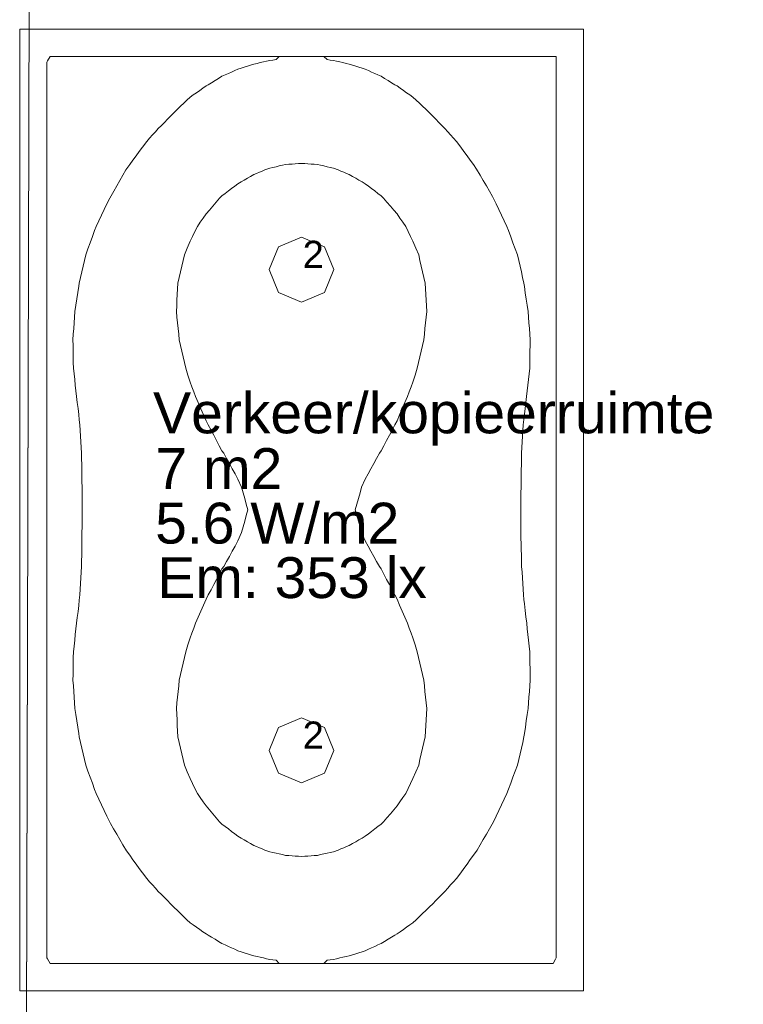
# Model space of a CAD drawing. Header units: millimetres. Extents: x -3350 to 1628655, y -3400 to 242269.
# Tile 62 of 73: x 1559693 to 1562350, y 22423 to 26038. Entities that reach past the tile are written whole.
import ezdxf
from ezdxf.xclip import XClip

# ---------------------------------------------------------------- set-up
doc = ezdxf.new("R2010")
doc.units = ezdxf.units.MM
doc.header["$MEASUREMENT"] = 0
doc.header["$XCLIPFRAME"] = 0
doc.linetypes.add('B0402', pattern=[937.5, 625, -312.5])
for name, color, linetype in [('19077_E_2-04_2_DLXLUMEX', 7, 'Continuous'), ('19077_E_2-04_2_DLXSUM', 7, 'Continuous'), ('19077_E_2-04_2_New_0', 7, 'Continuous'), ('19077_E_2-04_2_New_DLXISO', 7, 'Continuous'), ('19077_E_2-04_2_New_DLXLUM', 7, 'Continuous')]:
    doc.layers.add(name, color=color, linetype=linetype)
doc.styles.add('GENERATED_STYLE_1', font='txt')

# ---------------------------------------------------------------- blocks, each defined once
blk = doc.blocks.new('Drawing_1_2', base_point=(1545683.5, -2338.8))
at = {"layer": '19077_E_2-04_2_New_0', "color": 6, "linetype": 'Continuous', "lineweight": 0}
for p, q in [((1559746.4, 33272.5), (1559693.3, 12372.5)), ((1559693.3, 12372.5), (1559746.4, 33272.5)), ((1559746.4, 33272.5), (1559693.3, 12372.5)), ((1559746.4, 33272.5), (1559693.3, 12372.5)), ((1559693.3, 12372.5), (1559746.4, 33272.5)), ((1559746.4, 33272.5), (1559693.3, 12372.5)), ((1559693.3, 12372.5), (1559746.4, 33272.5)), ((1559693, 26002.5), (1561763, 26002.5)), ((1561763, 26002.5), (1559693, 26002.5)), ((1559693, 26002.5), (1559693.1, 26002.5)), ((1559693, 22472.5), (1559693, 26002.5)), ((1559693, 26002.5), (1559693.1, 26002.5)), ((1559693, 26002.5), (1559693, 22472.5)), ((1559693, 22472.5), (1559693, 26002.5)), ((1559693, 26002.5), (1561763, 26002.5)), ((1559693, 26002.5), (1561763, 26002.5)), ((1561763, 26002.5), (1559693, 26002.5)), ((1559693, 26002.5), (1559693.1, 26002.5)), ((1559693, 22472.5), (1559693, 26002.5)), ((1559693, 26002.5), (1559693.1, 26002.5)), ((1559693, 26002.5), (1559693, 22472.5)), ((1559693, 22472.5), (1559693, 26002.5)), ((1559693, 26002.5), (1561763, 26002.5)), ((1561763, 26002.5), (1559693, 26002.5)), ((1559693, 26002.5), (1559693, 22472.5)), ((1561763, 26002.5), (1561763, 22472.5)), ((1561763, 22472.5), (1561763, 26002.5)), ((1561763, 26002.5), (1561763.1, 26002.5)), ((1561763, 26002.5), (1561763.1, 26002.5)), ((1561763, 26002.5), (1561763, 22472.5)), ((1561763, 26002.5), (1561763, 22472.5)), ((1561763, 22472.5), (1561763, 26002.5)), ((1561763, 26002.5), (1561763.1, 26002.5)), ((1561763, 26002.5), (1561763.1, 26002.5)), ((1561763, 26002.5), (1561763, 22472.5)), ((1561763, 22472.5), (1561763, 26002.5)), ((1561763, 22472.5), (1559693, 22472.5)), ((1559693, 22472.5), (1559693.1, 22472.5)), ((1559693, 22472.5), (1561763, 22472.5)), ((1559693, 22472.5), (1559693.1, 22472.5)), ((1561763, 22472.5), (1559693, 22472.5)), ((1561763, 22472.5), (1559693, 22472.5)), ((1559693, 22472.5), (1559693.1, 22472.5)), ((1559693, 22472.5), (1561763, 22472.5)), ((1559693, 22472.5), (1559693.1, 22472.5)), ((1561763, 22472.5), (1559693, 22472.5)), ((1559693, 22472.5), (1561763, 22472.5)), ((1561763, 22472.5), (1561763.1, 22472.5)), ((1561763, 22472.5), (1561763.1, 22472.5)), ((1561763, 22472.5), (1561763.1, 22472.5)), ((1561763, 22472.5), (1561763.1, 22472.5))]:
    blk.add_line(p, q, dxfattribs=at)
at = {"layer": '19077_E_2-04_2_New_DLXISO', "color": 9, "linetype": 'Continuous', "lineweight": 0, "flags": 128}
blk.add_lwpolyline([(1559794.9, 22590), (1559804.7, 22572.5), (1559816.4, 22572.5), (1559828.1, 22572.5), (1559839.8, 22572.5), (1559851.5, 22572.5), (1559863.1, 22572.5), (1559874.8, 22572.5), (1559886.5, 22572.5), (1559898.2, 22572.5), (1559909.9, 22572.5), (1559921.6, 22572.5), (1559933.3, 22572.5), (1559945, 22572.5), (1559956.6, 22572.5), (1559968.3, 22572.5), (1559980, 22572.5), (1559991.7, 22572.5), (1560003.4, 22572.5), (1560015.1, 22572.5), (1560026.8, 22572.5), (1560038.5, 22572.5), (1560050.1, 22572.5), (1560061.8, 22572.5), (1560073.5, 22572.5), (1560085.2, 22572.5), (1560096.9, 22572.5), (1560108.6, 22572.5), (1560120.3, 22572.5), (1560132, 22572.5), (1560143.6, 22572.5), (1560155.3, 22572.5), (1560167, 22572.5), (1560178.7, 22572.5), (1560190.4, 22572.5), (1560202.1, 22572.5), (1560213.8, 22572.5), (1560225.5, 22572.5), (1560237.1, 22572.5), (1560248.8, 22572.5), (1560260.5, 22572.5), (1560272.2, 22572.5), (1560283.9, 22572.5), (1560295.6, 22572.5), (1560307.3, 22572.5), (1560319, 22572.5), (1560330.6, 22572.5), (1560342.3, 22572.5), (1560354, 22572.5), (1560365.7, 22572.5), (1560377.4, 22572.5), (1560389.1, 22572.5), (1560400.8, 22572.5), (1560412.5, 22572.5), (1560424.1, 22572.5), (1560435.8, 22572.5), (1560447.5, 22572.5), (1560459.2, 22572.5), (1560470.9, 22572.5), (1560482.6, 22572.5), (1560494.3, 22572.5), (1560506, 22572.5), (1560517.6, 22572.5), (1560529.3, 22572.5), (1560541, 22572.5), (1560552.7, 22572.5), (1560564.4, 22572.5), (1560576.1, 22572.5), (1560587.8, 22572.5), (1560599.5, 22572.5), (1560611.1, 22572.5), (1560622.8, 22572.5), (1560634.5, 22572.5), (1560646.2, 22572.5), (1560657.9, 22572.5), (1560669.6, 22572.5), (1560681.3, 22572.5), (1560693, 22572.5), (1560704.6, 22572.5), (1560716.3, 22572.5), (1560728, 22572.5), (1560739.7, 22572.5), (1560751.4, 22572.5), (1560763.1, 22572.5), (1560774.8, 22572.5), (1560786.5, 22572.5), (1560798.1, 22572.5), (1560809.8, 22572.5), (1560821.5, 22572.5), (1560833.2, 22572.5), (1560844.9, 22572.5), (1560856.6, 22572.5), (1560868.3, 22572.5), (1560880, 22572.5), (1560891.6, 22572.5), (1560903.3, 22572.5), (1560915, 22572.5), (1560926.7, 22572.5), (1560938.4, 22572.5), (1560950.1, 22572.5), (1560961.8, 22572.5), (1560973.5, 22572.5), (1560985.1, 22572.5), (1560996.8, 22572.5), (1561008.5, 22572.5), (1561020.2, 22572.5), (1561031.9, 22572.5), (1561043.6, 22572.5), (1561055.3, 22572.5), (1561067, 22572.5), (1561078.6, 22572.5), (1561090.3, 22572.5), (1561102, 22572.5), (1561113.7, 22572.5), (1561125.4, 22572.5), (1561137.1, 22572.5), (1561148.8, 22572.5), (1561160.5, 22572.5), (1561172.1, 22572.5), (1561183.8, 22572.5), (1561195.5, 22572.5), (1561207.2, 22572.5), (1561218.9, 22572.5), (1561230.6, 22572.5), (1561242.3, 22572.5), (1561254, 22572.5), (1561265.6, 22572.5), (1561277.3, 22572.5), (1561289, 22572.5), (1561300.7, 22572.5), (1561312.4, 22572.5), (1561324.1, 22572.5), (1561335.8, 22572.5), (1561347.5, 22572.5), (1561359.1, 22572.5), (1561370.8, 22572.5), (1561382.5, 22572.5), (1561394.2, 22572.5), (1561405.9, 22572.5), (1561417.6, 22572.5), (1561429.3, 22572.5), (1561441, 22572.5), (1561452.6, 22572.5), (1561464.3, 22572.5), (1561476, 22572.5), (1561487.7, 22572.5), (1561499.4, 22572.5), (1561511.1, 22572.5), (1561522.8, 22572.5), (1561534.5, 22572.5), (1561546.1, 22572.5), (1561557.8, 22572.5), (1561569.5, 22572.5), (1561581.2, 22572.5), (1561592.9, 22572.5), (1561604.6, 22572.5), (1561616.3, 22572.5), (1561628, 22572.5), (1561639.6, 22572.5), (1561651.3, 22572.5), (1561660.4, 22588.7), (1561663, 22593.4), (1561663, 22618.5), (1561663, 22637.9), (1561663, 22657.2), (1561663, 22676.6), (1561663, 22697.4), (1561663, 22718.2), (1561663, 22739), (1561663, 22759.9), (1561663, 22780.7), (1561663, 22801.5), (1561663, 22822.3), (1561663, 22843.1), (1561663, 22863.9), (1561663, 22884.7), (1561663, 22905.5), (1561663, 22926.4), (1561663, 22947.2), (1561663, 22968), (1561663, 22988.8), (1561663, 23009.6), (1561663, 23030.4), (1561663, 23051.2), (1561663, 23072), (1561663, 23092.9), (1561663, 23113.7), (1561663, 23134.5), (1561663, 23155.3), (1561663, 23176.1), (1561663, 23196.9), (1561663, 23217.7), (1561663, 23238.5), (1561663, 23259.4), (1561663, 23280.2), (1561663, 23301), (1561663, 23321.8), (1561663, 23342.6), (1561663, 23363.4), (1561663, 23384.2), (1561663, 23405), (1561663, 23425.9), (1561663, 23446.7), (1561663, 23467.5), (1561663, 23488.3), (1561663, 23509.1), (1561663, 23529.9), (1561663, 23550.7), (1561663, 23571.5), (1561663, 23592.4), (1561663, 23613.2), (1561663, 23634), (1561663, 23654.8), (1561663, 23675.6), (1561663, 23696.4), (1561663, 23717.2), (1561663, 23738), (1561663, 23758.9), (1561663, 23779.7), (1561663, 23800.5), (1561663, 23821.3), (1561663, 23842.1), (1561663, 23862.9), (1561663, 23883.7), (1561663, 23904.5), (1561663, 23925.4), (1561663, 23946.2), (1561663, 23967), (1561663, 23987.8), (1561663, 24008.6), (1561663, 24029.4), (1561663, 24050.2), (1561663, 24071), (1561663, 24091.9), (1561663, 24112.7), (1561663, 24133.5), (1561663, 24154.3), (1561663, 24175.1), (1561663, 24195.9), (1561663, 24216.7), (1561663, 24237.5), (1561663, 24258.4), (1561663, 24279.2), (1561663, 24300), (1561663, 24320.8), (1561663, 24341.6), (1561663, 24362.4), (1561663, 24383.2), (1561663, 24404), (1561663, 24424.9), (1561663, 24445.7), (1561663, 24466.5), (1561663, 24487.3), (1561663, 24508.1), (1561663, 24528.9), (1561663, 24549.7), (1561663, 24570.5), (1561663, 24591.4), (1561663, 24612.2), (1561663, 24633), (1561663, 24653.8), (1561663, 24674.6), (1561663, 24695.4), (1561663, 24716.2), (1561663, 24737), (1561663, 24757.9), (1561663, 24778.7), (1561663, 24799.5), (1561663, 24820.3), (1561663, 24841.1), (1561663, 24861.9), (1561663, 24882.7), (1561663, 24903.5), (1561663, 24924.4), (1561663, 24945.2), (1561663, 24966), (1561663, 24986.8), (1561663, 25007.6), (1561663, 25028.4), (1561663, 25049.2), (1561663, 25070), (1561663, 25090.9), (1561663, 25111.7), (1561663, 25132.5), (1561663, 25153.3), (1561663, 25174.1), (1561663, 25194.9), (1561663, 25215.7), (1561663, 25236.5), (1561663, 25257.4), (1561663, 25278.2), (1561663, 25299), (1561663, 25319.8), (1561663, 25340.6), (1561663, 25361.4), (1561663, 25382.2), (1561663, 25403), (1561663, 25423.9), (1561663, 25444.7), (1561663, 25465.5), (1561663, 25486.3), (1561663, 25507.1), (1561663, 25527.9), (1561663, 25548.7), (1561663, 25569.5), (1561663, 25590.4), (1561663, 25611.2), (1561663, 25632), (1561663, 25652.8), (1561663, 25673.6), (1561663, 25694.4), (1561663, 25715.2), (1561663, 25736), (1561663, 25756.9), (1561663, 25777.7), (1561663, 25798.5), (1561663, 25818), (1561663, 25837.6), (1561663, 25857.2), (1561663, 25881.7), (1561663, 25902.5), (1561651.3, 25902.5), (1561639.6, 25902.5), (1561628, 25902.5), (1561616.3, 25902.5), (1561604.6, 25902.5), (1561592.9, 25902.5), (1561581.2, 25902.5), (1561569.5, 25902.5), (1561557.8, 25902.5), (1561546.1, 25902.5), (1561534.5, 25902.5), (1561522.8, 25902.5), (1561511.1, 25902.5), (1561499.4, 25902.5), (1561487.7, 25902.5), (1561476, 25902.5), (1561464.3, 25902.5), (1561452.6, 25902.5), (1561441, 25902.5), (1561429.3, 25902.5), (1561417.6, 25902.5), (1561405.9, 25902.5), (1561394.2, 25902.5), (1561382.5, 25902.5), (1561370.8, 25902.5), (1561359.1, 25902.5), (1561347.5, 25902.5), (1561335.8, 25902.5), (1561324.1, 25902.5), (1561312.4, 25902.5), (1561300.7, 25902.5), (1561289, 25902.5), (1561277.3, 25902.5), (1561265.6, 25902.5), (1561254, 25902.5), (1561242.3, 25902.5), (1561230.6, 25902.5), (1561218.9, 25902.5), (1561207.2, 25902.5), (1561195.5, 25902.5), (1561183.8, 25902.5), (1561172.1, 25902.5), (1561160.5, 25902.5), (1561148.8, 25902.5), (1561137.1, 25902.5), (1561125.4, 25902.5), (1561113.7, 25902.5), (1561102, 25902.5), (1561090.3, 25902.5), (1561078.6, 25902.5), (1561067, 25902.5), (1561055.3, 25902.5), (1561043.6, 25902.5), (1561031.9, 25902.5), (1561020.2, 25902.5), (1561008.5, 25902.5), (1560996.8, 25902.5), (1560985.1, 25902.5), (1560973.5, 25902.5), (1560961.8, 25902.5), (1560950.1, 25902.5), (1560938.4, 25902.5), (1560926.7, 25902.5), (1560915, 25902.5), (1560903.3, 25902.5), (1560891.6, 25902.5), (1560880, 25902.5), (1560868.3, 25902.5), (1560856.6, 25902.5), (1560844.9, 25902.5), (1560833.2, 25902.5), (1560821.5, 25902.5), (1560809.8, 25902.5), (1560798.1, 25902.5), (1560786.5, 25902.5), (1560774.8, 25902.5), (1560763.1, 25902.5), (1560751.4, 25902.5), (1560739.7, 25902.5), (1560728, 25902.5), (1560716.3, 25902.5), (1560704.6, 25902.5), (1560693, 25902.5), (1560681.3, 25902.5), (1560669.6, 25902.5), (1560657.9, 25902.5), (1560646.2, 25902.5), (1560634.5, 25902.5), (1560622.8, 25902.5), (1560611.1, 25902.5), (1560599.5, 25902.5), (1560587.8, 25902.5), (1560576.1, 25902.5), (1560564.4, 25902.5), (1560552.7, 25902.5), (1560541, 25902.5), (1560529.3, 25902.5), (1560517.6, 25902.5), (1560506, 25902.5), (1560494.3, 25902.5), (1560482.6, 25902.5), (1560470.9, 25902.5), (1560459.2, 25902.5), (1560447.5, 25902.5), (1560435.8, 25902.5), (1560424.1, 25902.5), (1560412.5, 25902.5), (1560400.8, 25902.5), (1560389.1, 25902.5), (1560377.4, 25902.5), (1560365.7, 25902.5), (1560354, 25902.5), (1560342.3, 25902.5), (1560330.6, 25902.5), (1560319, 25902.5), (1560307.3, 25902.5), (1560295.6, 25902.5), (1560283.9, 25902.5), (1560272.2, 25902.5), (1560260.5, 25902.5), (1560248.8, 25902.5), (1560237.1, 25902.5), (1560225.5, 25902.5), (1560213.8, 25902.5), (1560202.1, 25902.5), (1560190.4, 25902.5), (1560178.7, 25902.5), (1560167, 25902.5), (1560155.3, 25902.5), (1560143.6, 25902.5), (1560132, 25902.5), (1560120.3, 25902.5), (1560108.6, 25902.5), (1560096.9, 25902.5), (1560085.2, 25902.5), (1560073.5, 25902.5), (1560061.8, 25902.5), (1560050.1, 25902.5), (1560038.5, 25902.5), (1560026.8, 25902.5), (1560015.1, 25902.5), (1560003.4, 25902.5), (1559991.7, 25902.5), (1559980, 25902.5), (1559968.3, 25902.5), (1559956.6, 25902.5), (1559945, 25902.5), (1559933.3, 25902.5), (1559921.6, 25902.5), (1559909.9, 25902.5), (1559898.2, 25902.5), (1559886.5, 25902.5), (1559874.8, 25902.5), (1559863.1, 25902.5), (1559851.5, 25902.5), (1559839.8, 25902.5), (1559828.1, 25902.5), (1559816.4, 25902.5), (1559804.7, 25902.5), (1559795.6, 25886.4), (1559793, 25881.7), (1559793, 25860.9), (1559793, 25840.1), (1559793, 25819.3), (1559793, 25798.5), (1559793, 25777.7), (1559793, 25756.9), (1559793, 25736), (1559793, 25715.2), (1559793, 25694.4), (1559793, 25673.6), (1559793, 25652.8), (1559793, 25632), (1559793, 25611.2), (1559793, 25590.4), (1559793, 25569.5), (1559793, 25548.7), (1559793, 25527.9), (1559793, 25507.1), (1559793, 25486.3), (1559793, 25465.5), (1559793, 25444.7), (1559793, 25423.9), (1559793, 25403), (1559793, 25382.2), (1559793, 25361.4), (1559793, 25340.6), (1559793, 25319.8), (1559793, 25299), (1559793, 25278.2), (1559793, 25257.4), (1559793, 25236.5), (1559793, 25215.7), (1559793, 25194.9), (1559793, 25174.1), (1559793, 25153.3), (1559793, 25132.5), (1559793, 25111.7), (1559793, 25090.9), (1559793, 25070), (1559793, 25049.2), (1559793, 25028.4), (1559793, 25007.6), (1559793, 24986.8), (1559793, 24966), (1559793, 24945.2), (1559793, 24924.4), (1559793, 24903.5), (1559793, 24882.7), (1559793, 24861.9), (1559793, 24841.1), (1559793, 24820.3), (1559793, 24799.5), (1559793, 24778.7), (1559793, 24757.9), (1559793, 24737), (1559793, 24716.2), (1559793, 24695.4), (1559793, 24674.6), (1559793, 24653.8), (1559793, 24633), (1559793, 24612.2), (1559793, 24591.4), (1559793, 24570.5), (1559793, 24549.7), (1559793, 24528.9), (1559793, 24508.1), (1559793, 24487.3), (1559793, 24466.5), (1559793, 24445.7), (1559793, 24424.9), (1559793, 24404), (1559793, 24383.2), (1559793, 24362.4), (1559793, 24341.6), (1559793, 24320.8), (1559793, 24300), (1559793, 24279.2), (1559793, 24258.4), (1559793, 24237.5), (1559793, 24216.7), (1559793, 24195.9), (1559793, 24175.1), (1559793, 24154.3), (1559793, 24133.5), (1559793, 24112.7), (1559793, 24091.9), (1559793, 24071), (1559793, 24050.2), (1559793, 24029.4), (1559793, 24008.6), (1559793, 23987.8), (1559793, 23967), (1559793, 23946.2), (1559793, 23925.4), (1559793, 23904.5), (1559793, 23883.7), (1559793, 23862.9), (1559793, 23842.1), (1559793, 23821.3), (1559793, 23800.5), (1559793, 23779.7), (1559793, 23758.9), (1559793, 23738), (1559793, 23717.2), (1559793, 23696.4), (1559793, 23675.6), (1559793, 23654.8), (1559793, 23634), (1559793, 23613.2), (1559793, 23592.4), (1559793, 23571.5), (1559793, 23550.7), (1559793, 23529.9), (1559793, 23509.1), (1559793, 23488.3), (1559793, 23467.5), (1559793, 23446.7), (1559793, 23425.9), (1559793, 23405), (1559793, 23384.2), (1559793, 23363.4), (1559793, 23342.6), (1559793, 23321.8), (1559793, 23301), (1559793, 23280.2), (1559793, 23259.4), (1559793, 23238.5), (1559793, 23217.7), (1559793, 23196.9), (1559793, 23176.1), (1559793, 23155.3), (1559793, 23134.5), (1559793, 23113.7), (1559793, 23092.9), (1559793, 23072), (1559793, 23051.2), (1559793, 23030.4), (1559793, 23009.6), (1559793, 22988.8), (1559793, 22968), (1559793, 22947.2), (1559793, 22926.4), (1559793, 22905.5), (1559793, 22884.7), (1559793, 22863.9), (1559793, 22843.1), (1559793, 22822.3), (1559793, 22801.5), (1559793, 22780.7), (1559793, 22759.9), (1559793, 22739), (1559793, 22718.2), (1559793, 22697.4), (1559793, 22676.6), (1559793, 22655.8), (1559793, 22635), (1559793, 22614.2), (1559793, 22593.4)], close=True, dxfattribs=at)
at = {"layer": '19077_E_2-04_2_New_DLXISO', "color": 2, "linetype": 'Continuous', "lineweight": 0, "flags": 128}
blk.add_lwpolyline([(1559891.5, 23571.5), (1559892.9, 23550.7), (1559894.4, 23529.9), (1559895.9, 23509.1), (1559899.4, 23486), (1559902.9, 23462.8), (1559906.4, 23439.7), (1559909.9, 23416.5), (1559911.4, 23405), (1559916.2, 23384.2), (1559921, 23363.4), (1559925.8, 23342.6), (1559930.6, 23321.8), (1559935.4, 23301), (1559943.6, 23278.7), (1559951.9, 23256.4), (1559960.1, 23234), (1559968.3, 23211.7), (1559973.8, 23196.9), (1559983.7, 23176.1), (1559993.7, 23155.3), (1560003.6, 23134.5), (1560013.5, 23113.7), (1560026.8, 23086.8), (1560038, 23067.2), (1560049.3, 23047.6), (1560060.6, 23028), (1560071.9, 23008.4), (1560085.2, 22985.9), (1560096.9, 22969.7), (1560108.6, 22953.5), (1560120.3, 22937.4), (1560132, 22921.2), (1560143.6, 22905), (1560159.3, 22884.7), (1560170, 22872.8), (1560180.7, 22860.9), (1560191.4, 22848.9), (1560202.1, 22837), (1560213.2, 22825.7), (1560224.3, 22814.5), (1560235.3, 22803.2), (1560246.4, 22791.9), (1560260.5, 22777.5), (1560272.2, 22766.4), (1560283.9, 22755.4), (1560295.6, 22744.3), (1560307.3, 22733.3), (1560319, 22722.2), (1560330.6, 22713.9), (1560342.3, 22705.6), (1560354, 22697.4), (1560365.7, 22689.1), (1560377.4, 22680.8), (1560385, 22676.6), (1560397.7, 22668.8), (1560410.4, 22661.1), (1560423.1, 22653.3), (1560435.8, 22645.5), (1560447.5, 22640.3), (1560459.2, 22635), (1560470.9, 22629.8), (1560482.6, 22624.6), (1560494.3, 22619.3), (1560506, 22615.6), (1560517.6, 22611.8), (1560529.3, 22608.1), (1560541, 22604.3), (1560552.7, 22600.6), (1560564.4, 22597.9), (1560576.1, 22595.2), (1560587.8, 22592.6), (1560599.5, 22589.9), (1560611.1, 22587.3), (1560622.8, 22585.7), (1560634.5, 22584.1), (1560646.2, 22572.5), (1560657.9, 22572.5), (1560669.6, 22572.5), (1560681.3, 22572.5), (1560693, 22572.5), (1560704.6, 22572.5), (1560716.3, 22572.5), (1560728, 22572.5), (1560739.7, 22572.5), (1560751.4, 22572.5), (1560763.1, 22572.5), (1560774.8, 22572.5), (1560786.5, 22572.5), (1560798.1, 22572.5), (1560809.8, 22572.5), (1560821.5, 22584.2), (1560833.2, 22585.7), (1560844.9, 22587.3), (1560856.6, 22589.9), (1560868.3, 22592.6), (1560880, 22595.3), (1560891.6, 22597.9), (1560903.3, 22600.6), (1560915, 22604.4), (1560926.7, 22608.1), (1560938.4, 22611.9), (1560950.1, 22615.6), (1560961.8, 22619.4), (1560973.5, 22624.6), (1560985.1, 22629.8), (1560996.8, 22635.1), (1561008.5, 22640.3), (1561020.2, 22645.6), (1561032.9, 22653.3), (1561045.6, 22661.1), (1561058.3, 22668.8), (1561071, 22676.6), (1561078.6, 22680.9), (1561090.3, 22689.1), (1561102, 22697.4), (1561113.7, 22705.7), (1561125.4, 22714), (1561137.1, 22722.2), (1561148.8, 22733.3), (1561160.5, 22744.4), (1561172.1, 22755.4), (1561183.8, 22766.5), (1561198.4, 22780.7), (1561209.5, 22792), (1561220.6, 22803.2), (1561231.7, 22814.5), (1561242.9, 22825.8), (1561254, 22837.1), (1561264.6, 22849), (1561275.3, 22860.9), (1561286, 22872.8), (1561296.7, 22884.7), (1561312.4, 22905.1), (1561324.1, 22921.3), (1561335.8, 22937.5), (1561347.5, 22953.6), (1561359.1, 22969.8), (1561372.8, 22988.8), (1561384.1, 23008.4), (1561395.4, 23028.1), (1561406.7, 23047.7), (1561418, 23067.3), (1561432.5, 23092.9), (1561442.4, 23113.7), (1561452.4, 23134.5), (1561462.3, 23155.3), (1561472.3, 23176.1), (1561482.2, 23196.9), (1561487.7, 23211.9), (1561495.9, 23234.2), (1561504.2, 23256.4), (1561512.4, 23278.7), (1561520.6, 23301), (1561525.4, 23321.8), (1561530.2, 23342.6), (1561535.1, 23363.4), (1561539.9, 23384.2), (1561544.7, 23405), (1561546.1, 23416.5), (1561549.7, 23439.7), (1561553.2, 23462.8), (1561556.7, 23486), (1561560.2, 23509.1), (1561561.7, 23529.9), (1561563.1, 23550.7), (1561564.6, 23571.5), (1561566.1, 23592.4), (1561567.5, 23613.2), (1561567.2, 23634), (1561566.9, 23654.8), (1561566.5, 23675.6), (1561566.2, 23696.4), (1561565.8, 23717.2), (1561563.6, 23738), (1561561.4, 23758.9), (1561559.1, 23779.7), (1561556.9, 23800.5), (1561554.6, 23821.3), (1561551.8, 23845), (1561549, 23868.8), (1561546.1, 23892.5), (1561544.4, 23908.9), (1561542.6, 23925.4), (1561541.3, 23946.2), (1561540, 23967), (1561538.8, 23987.8), (1561537.5, 24008.6), (1561536.2, 24029.4), (1561535.7, 24050.2), (1561535.1, 24071), (1561534.6, 24091.9), (1561534.1, 24112.7), (1561533.5, 24133.5), (1561533.4, 24154.3), (1561533.3, 24175.1), (1561533.2, 24195.9), (1561533.1, 24216.7), (1561533, 24237.5), (1561533.2, 24258.4), (1561533.4, 24279.2), (1561533.6, 24300), (1561533.9, 24320.8), (1561534.1, 24341.6), (1561534.5, 24362.4), (1561534.9, 24383.2), (1561535.3, 24404), (1561535.7, 24424.9), (1561536.1, 24445.7), (1561537.3, 24466.5), (1561538.4, 24487.3), (1561539.6, 24508.1), (1561540.7, 24528.9), (1561541.8, 24549.7), (1561544, 24569.2), (1561546.1, 24588.7), (1561548.8, 24610.4), (1561551.4, 24632.1), (1561554, 24653.8), (1561556.4, 24674.6), (1561558.7, 24695.4), (1561561, 24716.2), (1561563.3, 24737), (1561565.6, 24757.9), (1561566, 24778.7), (1561566.4, 24799.5), (1561566.7, 24820.3), (1561567.1, 24841.1), (1561567.4, 24861.9), (1561566, 24882.7), (1561564.5, 24903.5), (1561563, 24924.4), (1561561.6, 24945.2), (1561560.1, 24966), (1561556.6, 24989), (1561553.1, 25012), (1561549.6, 25034.9), (1561546.1, 25057.9), (1561544.6, 25070), (1561539.8, 25090.9), (1561535, 25111.7), (1561530.2, 25132.5), (1561525.4, 25153.3), (1561520.6, 25174.1), (1561512.4, 25196.4), (1561504.1, 25218.6), (1561495.9, 25240.9), (1561487.7, 25263.1), (1561482.2, 25278.2), (1561472.3, 25299), (1561462.3, 25319.8), (1561452.4, 25340.6), (1561442.5, 25361.4), (1561429.3, 25388.2), (1561418, 25407.8), (1561406.7, 25427.4), (1561395.4, 25447), (1561384.2, 25466.7), (1561370.8, 25489.2), (1561359.1, 25505.4), (1561347.5, 25521.6), (1561335.8, 25537.7), (1561324.1, 25553.9), (1561312.4, 25570.1), (1561296.8, 25590.4), (1561286.1, 25602.3), (1561275.4, 25614.2), (1561264.7, 25626.2), (1561254, 25638.1), (1561242.9, 25649.4), (1561231.8, 25660.6), (1561220.7, 25671.9), (1561209.6, 25683.2), (1561195.5, 25697.6), (1561183.8, 25708.7), (1561172.1, 25719.7), (1561160.5, 25730.8), (1561148.8, 25741.8), (1561137.1, 25752.9), (1561125.4, 25761.2), (1561113.7, 25769.5), (1561102, 25777.7), (1561090.3, 25786), (1561078.6, 25794.3), (1561071.1, 25798.5), (1561058.4, 25806.3), (1561045.7, 25814), (1561032.9, 25821.8), (1561020.2, 25829.6), (1561008.5, 25834.8), (1560996.8, 25840.1), (1560985.1, 25845.3), (1560973.5, 25850.5), (1560961.8, 25855.8), (1560950.1, 25859.5), (1560938.4, 25863.3), (1560926.7, 25867), (1560915, 25870.8), (1560903.3, 25874.5), (1560891.6, 25877.2), (1560880, 25879.8), (1560868.3, 25882.5), (1560856.6, 25885.2), (1560844.9, 25887.8), (1560833.2, 25889.4), (1560821.5, 25891), (1560809.8, 25902.5), (1560798.1, 25902.5), (1560786.5, 25902.5), (1560774.8, 25902.5), (1560763.1, 25902.5), (1560751.4, 25902.5), (1560739.7, 25902.5), (1560728, 25902.5), (1560716.3, 25902.5), (1560704.6, 25902.5), (1560693, 25902.5), (1560681.3, 25902.5), (1560669.6, 25902.5), (1560657.9, 25902.5), (1560646.2, 25902.5), (1560634.5, 25890.9), (1560622.8, 25889.4), (1560611.1, 25887.8), (1560599.5, 25885.2), (1560587.8, 25882.5), (1560576.1, 25879.8), (1560564.4, 25877.2), (1560552.7, 25874.5), (1560541, 25870.7), (1560529.3, 25867), (1560517.6, 25863.2), (1560506, 25859.5), (1560494.3, 25855.7), (1560482.6, 25850.5), (1560470.9, 25845.3), (1560459.2, 25840), (1560447.5, 25834.8), (1560435.8, 25829.6), (1560423.1, 25821.8), (1560410.4, 25814), (1560397.7, 25806.3), (1560385, 25798.5), (1560377.4, 25794.3), (1560365.7, 25786), (1560354, 25777.7), (1560342.3, 25769.4), (1560330.6, 25761.1), (1560319, 25752.9), (1560307.3, 25741.8), (1560295.6, 25730.7), (1560283.9, 25719.7), (1560272.2, 25708.6), (1560257.6, 25694.4), (1560246.5, 25683.1), (1560235.4, 25671.9), (1560224.3, 25660.6), (1560213.2, 25649.3), (1560202.1, 25638), (1560191.4, 25626.1), (1560180.7, 25614.2), (1560170, 25602.3), (1560159.4, 25590.4), (1560143.6, 25570), (1560132, 25553.8), (1560120.3, 25537.6), (1560108.6, 25521.5), (1560096.9, 25505.3), (1560083.2, 25486.3), (1560071.9, 25466.7), (1560060.6, 25447.1), (1560049.3, 25427.5), (1560038.1, 25407.9), (1560023.5, 25382.2), (1560013.5, 25361.4), (1560003.6, 25340.6), (1559993.6, 25319.8), (1559983.7, 25299), (1559973.7, 25278.2), (1559968.3, 25263.5), (1559960.1, 25241.1), (1559951.8, 25218.8), (1559943.6, 25196.4), (1559935.3, 25174.1), (1559930.5, 25153.3), (1559925.7, 25132.5), (1559920.9, 25111.7), (1559916.1, 25090.9), (1559911.3, 25070), (1559909.9, 25059.3), (1559906.4, 25036), (1559902.8, 25012.7), (1559899.3, 24989.3), (1559895.7, 24966), (1559894.3, 24945.2), (1559892.8, 24924.4), (1559891.3, 24903.5), (1559889.9, 24882.7), (1559888.4, 24861.9), (1559888.8, 24841.1), (1559889.1, 24820.3), (1559889.5, 24799.5), (1559889.8, 24778.7), (1559890.2, 24757.9), (1559892.5, 24737), (1559894.9, 24716.2), (1559897.2, 24695.4), (1559899.6, 24674.6), (1559901.9, 24653.8), (1559904.6, 24631.9), (1559907.2, 24610), (1559909.9, 24588.1), (1559912, 24568.9), (1559914.2, 24549.7), (1559915.3, 24528.9), (1559916.5, 24508.1), (1559917.6, 24487.3), (1559918.7, 24466.5), (1559919.9, 24445.7), (1559920.3, 24424.9), (1559920.6, 24404), (1559921, 24383.2), (1559921.4, 24362.4), (1559921.7, 24341.6), (1559921.9, 24320.8), (1559922, 24300), (1559922.1, 24279.2), (1559922.3, 24258.4), (1559922.4, 24237.5), (1559922.2, 24216.7), (1559922.1, 24195.9), (1559922, 24175.1), (1559921.8, 24154.3), (1559921.7, 24133.5), (1559921.3, 24112.7), (1559920.9, 24091.9), (1559920.6, 24071), (1559920.2, 24050.2), (1559919.8, 24029.4), (1559918.7, 24008.6), (1559917.5, 23987.8), (1559916.4, 23967), (1559915.3, 23946.2), (1559914.1, 23925.4), (1559912, 23906.3), (1559909.9, 23887.2), (1559907.2, 23865.2), (1559904.6, 23843.3), (1559901.9, 23821.3), (1559899.6, 23800.5), (1559897.3, 23779.7), (1559894.9, 23758.9), (1559892.6, 23738), (1559890.3, 23717.2), (1559889.9, 23696.4), (1559889.6, 23675.6), (1559889.2, 23654.8), (1559888.9, 23634), (1559888.5, 23613.2), (1559890, 23592.4)], close=True, dxfattribs=at)
at = {"layer": '19077_E_2-04_2_New_DLXISO', "color": 5, "linetype": 'Continuous', "lineweight": 0, "flags": 128}
blk.add_lwpolyline([(1560278.7, 23384.2), (1560283.5, 23363.4), (1560288.3, 23342.6), (1560293.1, 23321.8), (1560297.9, 23301), (1560308.4, 23276.2), (1560319, 23251.3), (1560327.8, 23233.2), (1560336.6, 23215.1), (1560345.5, 23196.9), (1560356.1, 23181.5), (1560366.7, 23166.1), (1560377.4, 23150.7), (1560389.7, 23136.3), (1560402, 23121.8), (1560414.3, 23107.3), (1560426.6, 23092.9), (1560435.8, 23084), (1560447.5, 23075.2), (1560459.2, 23066.3), (1560470.9, 23057.4), (1560482.6, 23048.6), (1560494.3, 23039.7), (1560506, 23033), (1560517.6, 23026.3), (1560529.3, 23019.6), (1560541, 23012.8), (1560552.7, 23006.1), (1560562.9, 23001.8), (1560573.2, 22997.4), (1560583.4, 22993.1), (1560593.7, 22988.8), (1560611.1, 22982.4), (1560622.8, 22979.8), (1560634.5, 22977.2), (1560646.2, 22974.6), (1560657.9, 22972), (1560669.6, 22969.4), (1560681.3, 22968.6), (1560693, 22967.7), (1560704.6, 22966.8), (1560716.3, 22966), (1560728, 22965.1), (1560739.7, 22966), (1560751.4, 22966.9), (1560763.1, 22967.7), (1560774.8, 22968.6), (1560786.5, 22969.4), (1560798.1, 22972), (1560809.8, 22974.7), (1560821.5, 22977.3), (1560833.2, 22979.9), (1560844.9, 22982.5), (1560862.3, 22988.8), (1560872.6, 22993.1), (1560882.8, 22997.5), (1560893.1, 23001.8), (1560903.3, 23006.1), (1560915, 23012.8), (1560926.7, 23019.6), (1560938.4, 23026.3), (1560950.1, 23033), (1560961.8, 23039.7), (1560973.5, 23048.6), (1560985.1, 23057.5), (1560996.8, 23066.3), (1561008.5, 23075.2), (1561020.2, 23084), (1561029.4, 23092.9), (1561041.7, 23107.3), (1561054, 23121.8), (1561066.3, 23136.3), (1561078.6, 23150.7), (1561089.3, 23166.1), (1561099.9, 23181.5), (1561110.6, 23196.9), (1561119.4, 23215.1), (1561128.2, 23233.2), (1561137.1, 23251.3), (1561147.6, 23276.2), (1561158.1, 23301), (1561162.9, 23321.8), (1561167.7, 23342.6), (1561172.5, 23363.4), (1561177.3, 23384.2), (1561182.1, 23405), (1561183.2, 23425.9), (1561184.3, 23446.7), (1561185.4, 23467.5), (1561186.5, 23488.3), (1561187.6, 23509.1), (1561185.5, 23529.9), (1561183.3, 23550.7), (1561181.2, 23571.5), (1561179.1, 23592.4), (1561176.9, 23613.2), (1561172.2, 23634), (1561167.4, 23654.8), (1561162.6, 23675.6), (1561157.8, 23696.4), (1561153, 23717.2), (1561145.1, 23742.6), (1561137.1, 23767.9), (1561130.4, 23785.7), (1561123.7, 23803.5), (1561117, 23821.3), (1561107.4, 23843.6), (1561097.8, 23865.9), (1561088.2, 23888.2), (1561078.6, 23910.6), (1561070.5, 23925.4), (1561060.4, 23944.4), (1561050.4, 23963.5), (1561040.3, 23982.6), (1561030.3, 24001.7), (1561020.2, 24020.8), (1561013.7, 24029.4), (1561003.3, 24048.3), (1560992.9, 24067.2), (1560982.6, 24086.1), (1560972.2, 24105), (1560961.8, 24123.9), (1560948.5, 24154.3), (1560942.6, 24175.1), (1560936.7, 24195.9), (1560930.8, 24216.7), (1560924.9, 24237.5), (1560930.8, 24258.4), (1560936.7, 24279.2), (1560942.6, 24300), (1560948.5, 24320.8), (1560961.8, 24351.2), (1560972.2, 24370.1), (1560982.6, 24389), (1560992.9, 24407.9), (1561003.3, 24426.8), (1561013.7, 24445.7), (1561020.2, 24454.3), (1561030.3, 24473.4), (1561040.3, 24492.5), (1561050.4, 24511.6), (1561060.4, 24530.6), (1561070.5, 24549.7), (1561078.6, 24564.5), (1561088.2, 24586.8), (1561097.8, 24609.2), (1561107.4, 24631.5), (1561117, 24653.8), (1561123.7, 24671.6), (1561130.4, 24689.4), (1561137.1, 24707.2), (1561145, 24732.5), (1561153, 24757.9), (1561157.8, 24778.7), (1561162.6, 24799.5), (1561167.4, 24820.3), (1561172.1, 24841.1), (1561176.9, 24861.9), (1561179.1, 24882.7), (1561181.2, 24903.5), (1561183.3, 24924.4), (1561185.4, 24945.2), (1561187.6, 24966), (1561186.5, 24986.8), (1561185.4, 25007.6), (1561184.3, 25028.4), (1561183.2, 25049.2), (1561182.1, 25070), (1561177.3, 25090.9), (1561172.5, 25111.7), (1561167.7, 25132.5), (1561162.9, 25153.3), (1561158.2, 25174.1), (1561147.6, 25198.9), (1561137.1, 25223.8), (1561128.3, 25241.9), (1561119.4, 25260), (1561110.6, 25278.2), (1561099.9, 25293.6), (1561089.3, 25309), (1561078.6, 25324.4), (1561066.3, 25338.8), (1561054, 25353.3), (1561041.7, 25367.8), (1561029.4, 25382.2), (1561020.2, 25391.1), (1561008.5, 25399.9), (1560996.8, 25408.8), (1560985.1, 25417.7), (1560973.5, 25426.5), (1560961.8, 25435.4), (1560950.1, 25442.1), (1560938.4, 25448.8), (1560926.7, 25455.5), (1560915, 25462.3), (1560903.3, 25469), (1560893.1, 25473.3), (1560882.9, 25477.6), (1560872.6, 25482), (1560862.4, 25486.3), (1560844.9, 25492.7), (1560833.2, 25495.3), (1560821.5, 25497.9), (1560809.8, 25500.5), (1560798.1, 25503.1), (1560786.5, 25505.7), (1560774.8, 25506.5), (1560763.1, 25507.4), (1560751.4, 25508.3), (1560739.7, 25509.1), (1560728, 25510), (1560716.3, 25509.1), (1560704.6, 25508.2), (1560693, 25507.4), (1560681.3, 25506.5), (1560669.6, 25505.7), (1560657.9, 25503.1), (1560646.2, 25500.5), (1560634.5, 25497.8), (1560622.8, 25495.2), (1560611.1, 25492.6), (1560593.7, 25486.3), (1560583.4, 25482), (1560573.2, 25477.6), (1560562.9, 25473.3), (1560552.7, 25469), (1560541, 25462.3), (1560529.3, 25455.5), (1560517.6, 25448.8), (1560506, 25442.1), (1560494.3, 25435.4), (1560482.6, 25426.5), (1560470.9, 25417.6), (1560459.2, 25408.8), (1560447.5, 25399.9), (1560435.8, 25391.1), (1560426.6, 25382.2), (1560414.3, 25367.8), (1560402, 25353.3), (1560389.7, 25338.8), (1560377.4, 25324.4), (1560366.7, 25309), (1560356.1, 25293.6), (1560345.4, 25278.2), (1560336.6, 25260), (1560327.8, 25241.9), (1560319, 25223.8), (1560308.4, 25199), (1560297.9, 25174.1), (1560293.1, 25153.3), (1560288.3, 25132.5), (1560283.5, 25111.7), (1560278.7, 25090.9), (1560273.9, 25070), (1560272.8, 25049.2), (1560271.7, 25028.4), (1560270.6, 25007.6), (1560269.5, 24986.8), (1560268.4, 24966), (1560270.6, 24945.2), (1560272.7, 24924.4), (1560274.8, 24903.5), (1560277, 24882.7), (1560279.1, 24861.9), (1560283.9, 24841.1), (1560288.7, 24820.3), (1560293.4, 24799.5), (1560298.2, 24778.7), (1560303, 24757.9), (1560311, 24732.5), (1560319, 24707.1), (1560325.6, 24689.4), (1560332.3, 24671.6), (1560339, 24653.8), (1560348.6, 24631.5), (1560358.2, 24609.1), (1560367.8, 24586.8), (1560377.4, 24564.5), (1560385.6, 24549.7), (1560395.6, 24530.6), (1560405.7, 24511.6), (1560415.7, 24492.5), (1560425.8, 24473.4), (1560435.8, 24454.3), (1560442.3, 24445.7), (1560452.7, 24426.8), (1560463.1, 24407.9), (1560473.5, 24389), (1560483.9, 24370.1), (1560494.3, 24351.2), (1560507.5, 24320.8), (1560513.4, 24300), (1560519.3, 24279.2), (1560525.2, 24258.4), (1560531.1, 24237.5), (1560525.2, 24216.7), (1560519.3, 24195.9), (1560513.4, 24175.1), (1560507.6, 24154.3), (1560494.3, 24123.9), (1560483.9, 24105), (1560473.5, 24086.1), (1560463.1, 24067.2), (1560452.7, 24048.3), (1560442.3, 24029.4), (1560435.8, 24020.8), (1560425.8, 24001.7), (1560415.7, 23982.6), (1560405.7, 23963.5), (1560395.6, 23944.4), (1560385.6, 23925.4), (1560377.4, 23910.6), (1560367.8, 23888.3), (1560358.2, 23865.9), (1560348.6, 23843.6), (1560339, 23821.3), (1560332.3, 23803.5), (1560325.6, 23785.7), (1560319, 23767.9), (1560311, 23742.6), (1560303, 23717.2), (1560298.2, 23696.4), (1560293.5, 23675.6), (1560288.7, 23654.8), (1560283.9, 23634), (1560279.1, 23613.2), (1560277, 23592.4), (1560274.9, 23571.5), (1560272.7, 23550.7), (1560270.6, 23529.9), (1560268.5, 23509.1), (1560269.6, 23488.3), (1560270.7, 23467.5), (1560271.8, 23446.7), (1560272.9, 23425.9), (1560274, 23405)], close=True, dxfattribs=at)
at = {"layer": '19077_E_2-04_2_New_DLXLUM', "color": 1, "linetype": 'Continuous', "lineweight": 0}
for p, q in [((1560643.9, 25204.2), (1560728, 25239.1)), ((1560728, 25239.1), (1560643.9, 25204.2)), ((1560728, 25239.1), (1560643.9, 25204.2)), ((1560643.9, 25204.2), (1560728, 25239.1)), ((1560728, 25239.1), (1560812.2, 25204.2)), ((1560812.2, 25204.2), (1560728, 25239.1)), ((1560728, 25239.1), (1560728.1, 25239.1)), ((1560812.2, 25204.2), (1560728, 25239.1)), ((1560728, 25239.1), (1560728.1, 25239.1)), ((1560728, 25239.1), (1560812.2, 25204.2)), ((1560609, 25120), (1560643.9, 25204.2)), ((1560643.9, 25204.2), (1560609, 25120)), ((1560643.9, 25204.2), (1560609, 25120)), ((1560609, 25120), (1560643.9, 25204.2)), ((1560643.9, 25204.2), (1560643.9, 25204.2)), ((1560643.9, 25204.2), (1560643.9, 25204.2)), ((1560812.2, 25204.2), (1560847.1, 25120)), ((1560847.1, 25120), (1560812.2, 25204.2)), ((1560812.2, 25204.2), (1560812.2, 25204.2)), ((1560847.1, 25120), (1560812.2, 25204.2)), ((1560812.2, 25204.2), (1560812.2, 25204.2)), ((1560812.2, 25204.2), (1560847.1, 25120)), ((1560643.9, 25035.9), (1560609, 25120)), ((1560609, 25120), (1560643.9, 25035.9)), ((1560609, 25120), (1560643.9, 25035.9)), ((1560643.9, 25035.9), (1560609, 25120)), ((1560609, 25120), (1560609, 25120)), ((1560609, 25120), (1560609, 25120)), ((1560847.1, 25120), (1560812.2, 25035.9)), ((1560812.2, 25035.9), (1560847.1, 25120)), ((1560812.2, 25035.9), (1560847.1, 25120)), ((1560847.1, 25120), (1560812.2, 25035.9)), ((1560847.1, 25120), (1560847.1, 25120)), ((1560847.1, 25120), (1560847.1, 25120)), ((1560728, 25001), (1560643.9, 25035.9)), ((1560643.9, 25035.9), (1560728, 25001)), ((1560643.9, 25035.9), (1560643.9, 25035.9)), ((1560643.9, 25035.9), (1560728, 25001)), ((1560728, 25001), (1560643.9, 25035.9)), ((1560643.9, 25035.9), (1560643.9, 25035.9)), ((1560812.2, 25035.9), (1560728, 25001)), ((1560728, 25001), (1560812.2, 25035.9)), ((1560728, 25001), (1560812.2, 25035.9)), ((1560812.2, 25035.9), (1560728, 25001)), ((1560812.2, 25035.9), (1560812.2, 25035.9)), ((1560812.2, 25035.9), (1560812.2, 25035.9)), ((1560728, 25001), (1560728.1, 25001)), ((1560728, 25001), (1560728.1, 25001)), ((1560643.9, 23439.2), (1560728, 23474.1)), ((1560728, 23474.1), (1560643.9, 23439.2)), ((1560728, 23474.1), (1560643.9, 23439.2)), ((1560643.9, 23439.2), (1560728, 23474.1)), ((1560728, 23474.1), (1560812.2, 23439.2)), ((1560812.2, 23439.2), (1560728, 23474.1)), ((1560728, 23474.1), (1560728.1, 23474.1)), ((1560812.2, 23439.2), (1560728, 23474.1)), ((1560728, 23474.1), (1560728.1, 23474.1)), ((1560728, 23474.1), (1560812.2, 23439.2)), ((1560609, 23355), (1560643.9, 23439.2)), ((1560643.9, 23439.2), (1560609, 23355)), ((1560643.9, 23439.2), (1560609, 23355)), ((1560609, 23355), (1560643.9, 23439.2)), ((1560643.9, 23439.2), (1560643.9, 23439.2)), ((1560643.9, 23439.2), (1560643.9, 23439.2)), ((1560812.2, 23439.2), (1560847.1, 23355)), ((1560847.1, 23355), (1560812.2, 23439.2)), ((1560812.2, 23439.2), (1560812.2, 23439.2)), ((1560847.1, 23355), (1560812.2, 23439.2)), ((1560812.2, 23439.2), (1560812.2, 23439.2)), ((1560812.2, 23439.2), (1560847.1, 23355)), ((1560643.9, 23270.9), (1560609, 23355)), ((1560609, 23355), (1560643.9, 23270.9)), ((1560609, 23355), (1560643.9, 23270.9)), ((1560643.9, 23270.9), (1560609, 23355)), ((1560609, 23355), (1560609, 23355)), ((1560609, 23355), (1560609, 23355)), ((1560847.1, 23355), (1560812.2, 23270.9)), ((1560812.2, 23270.9), (1560847.1, 23355)), ((1560812.2, 23270.9), (1560847.1, 23355)), ((1560847.1, 23355), (1560812.2, 23270.9)), ((1560847.1, 23355), (1560847.1, 23355)), ((1560847.1, 23355), (1560847.1, 23355)), ((1560728, 23236), (1560643.9, 23270.9)), ((1560643.9, 23270.9), (1560728, 23236)), ((1560643.9, 23270.9), (1560643.9, 23270.9)), ((1560643.9, 23270.9), (1560728, 23236)), ((1560728, 23236), (1560643.9, 23270.9)), ((1560643.9, 23270.9), (1560643.9, 23270.9)), ((1560812.2, 23270.9), (1560728, 23236)), ((1560728, 23236), (1560812.2, 23270.9)), ((1560728, 23236), (1560812.2, 23270.9)), ((1560812.2, 23270.9), (1560728, 23236)), ((1560812.2, 23270.9), (1560812.2, 23270.9)), ((1560812.2, 23270.9), (1560812.2, 23270.9)), ((1560728, 23236), (1560728.1, 23236)), ((1560728, 23236), (1560728.1, 23236))]:
    blk.add_line(p, q, dxfattribs=at)
at = {"layer": '19077_E_2-04_2_DLXLUMEX', "color": 6, "linetype": 'Continuous', "lineweight": 0, "char_height": 100, "attachment_point": 7, "style": 'GENERATED_STYLE_1'}
for insert in [(1560732.1, 25125.8), (1560732.1, 23360.8)]:
    blk.add_mtext('\\A1;{\\pql;\\fArial|b0|i0|c0|p38;2}', dxfattribs=dict(at, insert=insert))
at = {"layer": '19077_E_2-04_2_DLXSUM', "color": 8, "linetype": 'Continuous', "lineweight": 0, "char_height": 150, "attachment_point": 7, "style": 'GENERATED_STYLE_1'}
for s, insert in [('\\A1;{\\pql;\\fArial|b0|i0|c0|p38;Verkeer/kopieerruimte}', (1560182.7, 24473.7)), ('\\A1;{\\pql;\\fArial|b0|i0|c0|p38;7 m2}', (1560191.7, 24314.5)), ('\\A1;{\\pql;\\fArial|b0|i0|c0|p38;5.6 W/m2}', (1560190.5, 24112)), ('\\A1;{\\pql;\\fArial|b0|i0|c0|p38;Em: 353 lx}', (1560198.3, 23911.9))]:
    blk.add_mtext(s, dxfattribs=dict(at, insert=insert))

msp = doc.modelspace()

# ---------------------------------------------------------------- block references
at = {"color": 174, "linetype": 'B0402', "lineweight": 0, "true_color": 0x0000aa}
ref = msp.add_blockref('Drawing_1_2', (1545683.5, -2338.8), dxfattribs=at)
XClip(ref).set_block_clipping_path([(1552743.3092323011, 10968.4528812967), (1628650.371970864, 36622.544083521)])

doc.saveas('drawing.dxf')
